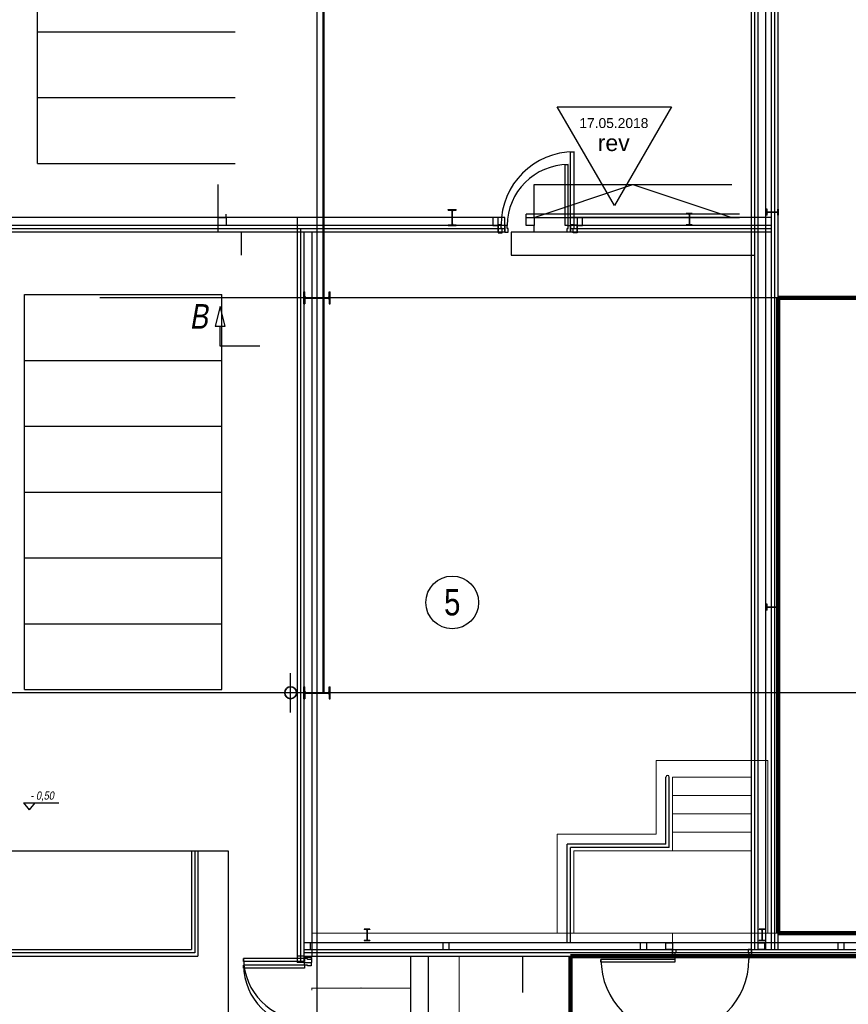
# Model space of a CAD drawing. Header units: millimetres. Extents: x 226749 to 325316, y -44191 to 40236.
# Tile 45 of 164: x 259763 to 272349, y -6953 to 8006. Entities that reach past the tile are written whole.
import ezdxf

# ---------------------------------------------------------------- set-up
doc = ezdxf.new("R2010")
doc.units = ezdxf.units.MM
doc.header["$LTSCALE"] = 100
doc.linetypes.add('DASHDOT', pattern=[25.4, 12.7, -6.35, 0, -6.35])
doc.linetypes.add('HIDDEN', pattern=[9.525, 6.35, -3.175])
doc.layers.add('KG_Building', color=8, linetype='Continuous')
doc.layers.add('KG_BuildingAxis', color=4, linetype='DASHDOT')
doc.styles.add('arial', font='arial.ttf')
doc.styles.add('CDMSTYLE', font='CDMSIMPL.shx', dxfattribs={"width": 0.8})
doc.styles.add('revA', font='arial.ttf')
doc.styles.add('wymiar', font='arial.ttf', dxfattribs={"width": 0.8})
doc.dimstyles.new('sk50', dxfattribs={"dimtxt": 10, "dimasz": 8, "dimexe": 5, "dimexo": 5, "dimgap": 2, "dimtad": 1, "dimdec": 1, "dimrnd": 0.5, "dimtxsty": 'CDMSTYLE', "dimblk": 'ARCHTICK', "dimcen": 2.5, "dimdle": 5, "dimclrd": 1, "dimclre": 2, "dimclrt": 253, "dimadec": 0, "dimazin": 0, "dimtfac": 1, "dimtdec": 1, "dimtmove": 0, "dimatfit": 3, "dimfxl": 30, "dimfxlon": 1, "dimlwd": 9, "dimlwe": 9, "dimarcsym": 0})

# ---------------------------------------------------------------- blocks, each defined once
blk = doc.blocks.new('_ArchTick')
at = {"color": 0, "linetype": 'ByBlock', "const_width": 0.15}
blk.add_lwpolyline([(-0.5, -0.5), (0.5, 0.5)], dxfattribs=at)
blk = doc.blocks.new('*D1613')
at = {"color": 1, "linetype": 'ByBlock', "lineweight": 9}
blk.add_line((264193, -6708), (265703, -6708), dxfattribs=at)
at = {"color": 2, "linetype": 'ByBlock', "lineweight": 9}
for p, q in [((264198, -6738), (264198, -6703)), ((265698, -6738), (265698, -6703))]:
    blk.add_line(p, q, dxfattribs=at)
at = {"layer": 'Defpoints', "color": 0, "lineweight": 100}
for p in [(265698, -6708), (264198, -7220), (265698, -7220)]:
    blk.add_point(p, dxfattribs=at)
at = {"color": 1, "lineweight": 9, "xscale": 8, "yscale": 8, "zscale": 8, "rotation": 180}
blk.add_blockref('_ArchTick', (264198, -6708), dxfattribs=at)
at = {"color": 1, "lineweight": 9, "xscale": 8, "yscale": 8, "zscale": 8}
blk.add_blockref('_ArchTick', (265698, -6708), dxfattribs=at)
at = {"color": 253, "insert": (264948, -6701), "char_height": 10, "attachment_point": 5, "style": 'CDMSTYLE'}
blk.add_mtext('1500', dxfattribs=at)
blk = doc.blocks.new('*D1614')
at = {"color": 2, "linetype": 'ByBlock', "lineweight": 9}
for p, q in [((266409, -6220), (266444, -6220)), ((266409, -8220), (266444, -8220))]:
    blk.add_line(p, q, dxfattribs=at)
at = {"color": 1, "linetype": 'ByBlock', "lineweight": 9}
blk.add_line((266439, -6215), (266439, -8225), dxfattribs=at)
at = {"layer": 'Defpoints', "color": 0, "lineweight": 100}
for p in [(265998, -6220), (265968, -8220), (266439, -8220)]:
    blk.add_point(p, dxfattribs=at)
at = {"color": 1, "lineweight": 9, "xscale": 8, "yscale": 8, "zscale": 8}
for p, rotation in [((266439, -6220), 90), ((266439, -8220), 270)]:
    blk.add_blockref('_ArchTick', p, dxfattribs=dict(at, rotation=rotation))
at = {"color": 253, "insert": (266432, -7220), "char_height": 10, "attachment_point": 5, "rotation": 90, "style": 'CDMSTYLE'}
blk.add_mtext('2000', dxfattribs=at)

msp = doc.modelspace()

# ---------------------------------------------------------------- linework, layer by layer
at = {"ltscale": 6}
for p, q in [((264278.43, 39436.07), (264278.43, -43390.58)), ((264278.43, 15157.17), (264278.43, -11812.73)), ((264378.43, 3784.3), (264378.43, 9775.7)), ((267016.07, 5000), (262898.43, 5000)), ((263978.43, 5000), (263978.43, -6220)), ((265526.34, 5000), (263978.43, 5000)), ((267016.07, 4880), (262898.43, 4880)), ((265526.34, 4880), (263978.43, 4880)), ((264078.43, 4780), (264078.43, -6220)), ((265526.34, 4780), (264078.43, 4780)), ((267016.07, 4780), (264078.43, 4780)), ((264198.43, 4780), (264198.43, -6220)), ((265204.65, 3780), (260978.43, 3780)), ((325315.93, 3780), (268778.43, 3780)), ((265370.19, -2220), (257565.31, -2220)), ((325315.93, -2220), (268778.43, -2220)), ((265526.34, -6020), (264078.43, -6020)), ((267016.07, -6020), (264078.43, -6020)), ((264078.43, -6120), (265526.34, -6120)), ((264078.43, -6120), (267016.07, -6120)), ((264078.43, -6220), (265526.34, -6220)), ((264078.43, -6220), (267016.07, -6220))]:
    msp.add_line(p, q, dxfattribs=at)
at = {"ltscale": 0.45}
for p, q in [((271233.43, -6120), (271233.43, 17404.4)), ((270928.44, -6120), (270928.44, 14040)), ((265778.43, 4830), (251028.43, 4830)), ((267030.93, 4830), (262778.43, 4830)), ((267130.93, 4830), (262778.43, 4830)), ((264028.43, 4830), (264028.43, -6319.99)), ((264028.43, 4830), (264028.43, -6220)), ((271183.43, 4830), (268130.93, 4830)), ((270878.44, 4830), (268230.93, 4830)), ((262421.06, -4627.17), (262421.06, -6170)), ((262421.06, -6170), (243236.06, -6170)), ((269678.44, -6170), (264078.43, -6170)), ((283263.43, -6170), (264078.43, -6170)), ((283263.43, -6170), (270878.44, -6170))]:
    msp.add_line(p, q, dxfattribs=at)
for p, q in [((271283.43, -6120), (271283.43, 17404.4)), ((271098.44, -6120), (271098.44, 17230.01)), ((271183.43, -6120), (271183.43, 17254.4)), ((270878.44, -6120), (270878.44, 14040)), ((270978.44, -6120), (270978.44, 14040)), ((266273.43, 5110.2), (266273.43, 5120)), ((266273.43, 5120), (266393.43, 5120)), ((266273.43, 5110.2), (266315.33, 5110.2)), ((266330.33, 4904.8), (266330.33, 5095.2)), ((266336.53, 4904.8), (266336.53, 5095.2)), ((266351.53, 5110.2), (266393.43, 5110.2)), ((266393.43, 5110.2), (266393.43, 5120)), ((271116.43, 5125.5), (271108.43, 5125.5)), ((271108.43, 5034.5), (271108.43, 5125.5)), ((271116.43, 5091.65), (271116.43, 5125.5)), ((271288.43, 5125.5), (271280.43, 5125.5)), ((271280.43, 5091.65), (271280.43, 5125.5)), ((271288.43, 5034.5), (271288.43, 5125.5)), ((265778.43, 5000), (251148.43, 5000)), ((262898.43, 5000), (262898.43, 5050)), ((267030.94, 5000), (262898.43, 5000)), ((267130.93, 5000), (262898.43, 5000)), ((267030.94, 5000), (266950.94, 5000)), ((266950.94, 5000), (266950.94, 4880)), ((267030.94, 4880), (267030.94, 5000)), ((267130.93, 4880), (267130.93, 5000)), ((270698.43, 5050), (267458.43, 5050)), ((267458.43, 5000), (267458.43, 5050)), ((267458.43, 5000), (270698.43, 5000)), ((271183.43, 5000), (268130.93, 5000)), ((268130.93, 4880), (268130.93, 5000)), ((270878.44, 5000), (268230.93, 5000)), ((268310.93, 5000), (268230.93, 5000)), ((268230.93, 5000), (268230.93, 4880)), ((268310.93, 4880), (268310.93, 5000)), ((269887.92, 5060), (269887.92, 5052)), ((269978.92, 5060), (269887.92, 5060)), ((269921.77, 5052), (269887.92, 5052)), ((269930.77, 5043), (269930.77, 4897)), ((269936.07, 5043), (269936.07, 4897)), ((269978.92, 5052), (269945.07, 5052)), ((269978.92, 5060), (269978.92, 5052)), ((271116.43, 5034.5), (271108.43, 5034.5)), ((271116.43, 5034.5), (271116.43, 5068.35)), ((271271.43, 5082.65), (271125.43, 5082.65)), ((271271.43, 5077.35), (271125.43, 5077.35)), ((271280.43, 5034.5), (271280.43, 5068.35)), ((271288.43, 5034.5), (271280.43, 5034.5)), ((265778.43, 4880), (251028.43, 4880)), ((262778.43, 4780), (262778.43, 4880)), ((262778.43, 4780), (262778.43, 4880)), ((267030.94, 4880), (262898.43, 4880)), ((267130.93, 4880), (262898.43, 4880)), ((266273.43, 4880), (266273.43, 4889.8)), ((266273.43, 4889.8), (266315.33, 4889.8)), ((266273.43, 4880), (266393.43, 4880)), ((266351.53, 4889.8), (266393.43, 4889.8)), ((266393.43, 4880), (266393.43, 4889.8)), ((266950.94, 4880), (267030.94, 4880)), ((267030.93, 4780), (267030.93, 4880)), ((267130.93, 4780), (267130.93, 4880)), ((267578.43, 4780), (267578.43, 4880)), ((271183.43, 4880), (268130.93, 4880)), ((268130.93, 4780), (268130.93, 4880)), ((270878.44, 4880), (268230.93, 4880)), ((268230.93, 4780), (268230.93, 4880)), ((268230.93, 4880), (268310.93, 4880)), ((269887.92, 4888), (269887.92, 4880)), ((269921.77, 4888), (269887.92, 4888)), ((269978.92, 4880), (269887.92, 4880)), ((269978.92, 4888), (269945.07, 4888)), ((269978.92, 4888), (269978.92, 4880)), ((265778.43, 4780), (251028.43, 4780)), ((263978.43, 4780), (262778.43, 4780)), ((263978.43, 4780), (262778.43, 4780)), ((263128.43, 4780), (263128.43, 4430)), ((263978.43, 4780), (263978.43, -6319.99)), ((263978.43, 4780), (263978.43, -6220)), ((264078.43, 4780), (264078.43, -6319.99)), ((267030.93, 4780), (264078.43, 4780)), ((264078.43, 4780), (264078.43, -6220)), ((267130.93, 4780), (264078.43, 4780)), ((264198.43, 4780), (264198.43, -6220)), ((264198.43, 4780), (264198.43, -6220)), ((270928.43, 4780), (267228.43, 4780)), ((267228.43, 4780), (267228.43, 4430)), ((271183.43, 4780), (268130.93, 4780)), ((270878.44, 4780), (268230.93, 4780)), ((267228.43, 4430), (270928.43, 4430)), ((264078.43, 3870), (264091.93, 3870)), ((264078.43, 3690), (264078.43, 3870)), ((264078.43, 3870), (264091.93, 3870)), ((264078.43, 3690), (264078.43, 3870)), ((264078.43, 3870), (264091.93, 3870)), ((264078.43, 3690), (264078.43, 3870)), ((264091.93, 3805.3), (264091.93, 3870)), ((264091.93, 3805.3), (264091.93, 3870)), ((264091.93, 3805.3), (264091.93, 3870)), ((264091.93, 3754.7), (264091.93, 3690)), ((264091.93, 3754.7), (264091.93, 3690)), ((264091.93, 3754.7), (264091.93, 3690)), ((264112.93, 3784.3), (264443.93, 3784.3)), ((264112.93, 3784.3), (264443.93, 3784.3)), ((264112.93, 3784.3), (264443.93, 3784.3)), ((264112.93, 3775.7), (264443.93, 3775.7)), ((264112.93, 3775.7), (264443.93, 3775.7)), ((264112.93, 3775.7), (264443.93, 3775.7)), ((264464.93, 3870), (264478.43, 3870)), ((264464.93, 3805.3), (264464.93, 3870)), ((264464.93, 3870), (264478.43, 3870)), ((264464.93, 3805.3), (264464.93, 3870)), ((264464.93, 3870), (264478.43, 3870)), ((264464.93, 3805.3), (264464.93, 3870)), ((264464.93, 3754.7), (264464.93, 3690)), ((264464.93, 3754.7), (264464.93, 3690)), ((264464.93, 3754.7), (264464.93, 3690)), ((264478.43, 3690), (264478.43, 3870)), ((264478.43, 3690), (264478.43, 3870)), ((264478.43, 3690), (264478.43, 3870)), ((264078.43, 3690), (264091.93, 3690)), ((264078.43, 3690), (264091.93, 3690)), ((264078.43, 3690), (264091.93, 3690)), ((264464.93, 3690), (264478.43, 3690)), ((264464.93, 3690), (264478.43, 3690)), ((264464.93, 3690), (264478.43, 3690)), ((271116.43, -874.5), (271108.43, -874.5)), ((271108.43, -965.5), (271108.43, -874.5)), ((271116.43, -908.35), (271116.43, -874.5)), ((271288.43, -874.5), (271280.43, -874.5)), ((271280.43, -908.35), (271280.43, -874.5)), ((271288.43, -965.5), (271288.43, -874.5)), ((271116.43, -965.5), (271108.43, -965.5)), ((271116.43, -965.5), (271116.43, -931.65)), ((271271.43, -917.35), (271125.43, -917.35)), ((271271.43, -922.65), (271125.43, -922.65)), ((271280.43, -965.5), (271280.43, -931.65)), ((271288.43, -965.5), (271280.43, -965.5)), ((263878.43, -2520), (263878.43, -1920)), ((263878.43, -2520), (263878.43, -1920)), ((264078.43, -2130), (264091.93, -2130)), ((264078.43, -2310), (264078.43, -2130)), ((264078.43, -2130), (264091.93, -2130)), ((264078.43, -2310), (264078.43, -2130)), ((264078.43, -2130), (264091.93, -2130)), ((264078.43, -2310), (264078.43, -2130)), ((264091.93, -2194.7), (264091.93, -2130)), ((264091.93, -2194.7), (264091.93, -2130)), ((264091.93, -2194.7), (264091.93, -2130)), ((264112.93, -2215.7), (264443.93, -2215.7)), ((264112.93, -2215.7), (264443.93, -2215.7)), ((264112.93, -2215.7), (264443.93, -2215.7)), ((264112.93, -2224.3), (264443.93, -2224.3)), ((264112.93, -2224.3), (264443.93, -2224.3)), ((264112.93, -2224.3), (264443.93, -2224.3)), ((264464.93, -2130), (264478.43, -2130)), ((264464.93, -2194.7), (264464.93, -2130)), ((264464.93, -2130), (264478.43, -2130)), ((264464.93, -2194.7), (264464.93, -2130)), ((264464.93, -2130), (264478.43, -2130)), ((264464.93, -2194.7), (264464.93, -2130)), ((264478.43, -2310), (264478.43, -2130)), ((264478.43, -2310), (264478.43, -2130)), ((264478.43, -2310), (264478.43, -2130)), ((264078.43, -2310), (264091.93, -2310)), ((264078.43, -2310), (264091.93, -2310)), ((264078.43, -2310), (264091.93, -2310)), ((264091.93, -2245.3), (264091.93, -2310)), ((264091.93, -2245.3), (264091.93, -2310)), ((264091.93, -2245.3), (264091.93, -2310)), ((264464.93, -2245.3), (264464.93, -2310)), ((264464.93, -2245.3), (264464.93, -2310)), ((264464.93, -2245.3), (264464.93, -2310)), ((264464.93, -2310), (264478.43, -2310)), ((264464.93, -2310), (264478.43, -2310)), ((264464.93, -2310), (264478.43, -2310)), ((269578.44, -4520), (269578.44, -3500)), ((269628.44, -4570), (269628.44, -3500)), ((259819.29, -3894.19), (260358.84, -3894.19)), ((259819.29, -3894.19), (259906.11, -3998.31)), ((259992.93, -3894.19), (259906.11, -3998.31)), ((262371.06, -4627.17), (262371.06, -6120)), ((262471.06, -4627.17), (262471.06, -6220)), ((268078.44, -6020), (268078.44, -4520)), ((269578.44, -4520), (268078.44, -4520)), ((268128.44, -6020), (268128.44, -4570)), ((269628.44, -4570), (268128.44, -4570)), ((264992.91, -5810), (264992.91, -5818)), ((265083.91, -5810), (264992.91, -5810)), ((265026.76, -5818), (264992.91, -5818)), ((265035.76, -5827), (265035.76, -5973)), ((265041.06, -5827), (265041.06, -5973)), ((265083.91, -5818), (265050.06, -5818)), ((265083.91, -5810), (265083.91, -5818)), ((270992.91, -5810), (270992.91, -5818)), ((271083.91, -5810), (270992.91, -5810)), ((271026.76, -5818), (270992.91, -5818)), ((271035.76, -5827), (271035.76, -5973)), ((271041.06, -5827), (271041.06, -5973)), ((271083.91, -5818), (271050.06, -5818)), ((271083.91, -5810), (271083.91, -5818)), ((264992.91, -5982), (264992.91, -5990)), ((265026.76, -5982), (264992.91, -5982)), ((265083.91, -5982), (265050.06, -5982)), ((265083.91, -5982), (265083.91, -5990)), ((270992.91, -5982), (270992.91, -5990)), ((271026.76, -5982), (270992.91, -5982)), ((271083.91, -5982), (271050.06, -5982)), ((271083.91, -5982), (271083.91, -5990)), ((243236.06, -6120), (262371.06, -6120)), ((269578.44, -6020), (264078.43, -6020)), ((283113.43, -6020), (264078.43, -6020)), ((264078.43, -6120), (269678.44, -6120)), ((264078.43, -6120), (283213.43, -6120)), ((265083.91, -5990), (264992.91, -5990)), ((269578.44, -6020), (269678.44, -6020)), ((269578.44, -6120), (269578.44, -6020)), ((269678.44, -6120), (269578.44, -6120)), ((269678.44, -6020), (269678.44, -6120)), ((269678.44, -6120), (269678.44, -6220)), ((270878.44, -6120), (283213.43, -6120)), ((270878.44, -6120), (270878.44, -6220)), ((283113.43, -6020), (270978.44, -6020)), ((270978.44, -6020), (271078.44, -6020)), ((270978.44, -6120), (270978.44, -6020)), ((271078.44, -6120), (270978.44, -6120)), ((271083.91, -5990), (270992.91, -5990)), ((271078.44, -6020), (271078.44, -6120)), ((243236.06, -6220), (262471.06, -6220)), ((264078.43, -6220), (263978.43, -6220)), ((264078.43, -6220), (263978.43, -6220)), ((264078.43, -6220), (269678.44, -6220)), ((264078.43, -6220), (283313.43, -6220)), ((264198.53, -6240), (264078.53, -6240)), ((264078.53, -6240), (264078.53, -6320)), ((264198.53, -6320), (264198.53, -6240)), ((269716.44, -6220), (269716.44, -6270)), ((270840.44, -6220), (270840.44, -6270)), ((270878.44, -6220), (283313.43, -6220)), ((264078.43, -6319.99), (263978.43, -6319.99)), ((264078.53, -6320), (264198.53, -6320))]:
    msp.add_line(p, q)
at = {"ltscale": 50}
for p, q in [((260033.43, 5823.2), (260033.43, 11823.2)), ((260033.43, 7823.2), (263033.43, 7823.2)), ((260033.43, 6823.2), (263033.43, 6823.2)), ((260033.43, 5823.2), (263033.43, 5823.2)), ((262936.06, -4627.17), (242136.06, -4627.17)), ((262936.06, -39920), (262936.06, -4627.17))]:
    msp.add_line(p, q, dxfattribs=at)
at = {"lineweight": 50, "ltscale": 3}
for p, q in [((264378.43, 3784.3), (264378.43, 9775.7)), ((264378.43, -2215.71), (264378.43, 3775.69))]:
    msp.add_line(p, q, dxfattribs=at)
at = {"color": 20, "lineweight": 25}
for p, q in [((268795.42, 5183.72), (267929.39, 6683.72)), ((267929.39, 6683.72), (269661.44, 6683.72)), ((269661.44, 6683.72), (268795.42, 5183.72))]:
    msp.add_line(p, q, dxfattribs=at)
at = {"ltscale": 0.03}
for p, q in [((268131.33, 4890), (268131.33, 5998.8)), ((268131.33, 5998.8), (268185.33, 5998.8)), ((268185.33, 4890), (268185.33, 5998.8)), ((268047.93, 4880), (268047.93, 5804)), ((268047.93, 5804), (268092.93, 5804)), ((268092.93, 4880), (268092.93, 5804)), ((267076.53, 4890), (267030.93, 4890)), ((267030.93, 4890), (267030.93, 4770)), ((267076.53, 4833.6), (267076.53, 4890)), ((267090.93, 4833.6), (267076.53, 4833.6)), ((267090.93, 4770), (267090.93, 4833.6)), ((267168.93, 4880), (267130.93, 4880)), ((267130.93, 4880), (267130.93, 4780)), ((267168.93, 4833), (267168.93, 4880)), ((267180.93, 4833), (267168.93, 4833)), ((267180.93, 4780), (267180.93, 4833)), ((268092.93, 4880), (268047.93, 4880)), ((268080.93, 4780), (268080.93, 4833)), ((268080.93, 4833), (268092.93, 4833)), ((268092.93, 4833), (268092.93, 4880)), ((268092.93, 4880), (268130.93, 4880)), ((268130.93, 4880), (268130.93, 4780)), ((268185.33, 4890), (268131.33, 4890)), ((268170.93, 4770), (268170.93, 4833.6)), ((268170.93, 4833.6), (268185.33, 4833.6)), ((268185.33, 4833.6), (268185.33, 4890)), ((268185.33, 4890), (268230.93, 4890)), ((268230.93, 4890), (268230.93, 4770)), ((267030.93, 4770), (267090.93, 4770)), ((267130.93, 4780), (267180.93, 4780)), ((268130.93, 4780), (268080.93, 4780)), ((268230.93, 4770), (268170.93, 4770)), ((269678.44, -6120), (269728.44, -6120)), ((269678.44, -6220), (269678.44, -6120)), ((269728.44, -6120), (269728.44, -6173)), ((270878.44, -6120), (270828.44, -6120)), ((270828.44, -6120), (270828.44, -6173)), ((270878.44, -6220), (270878.44, -6120)), ((264088.43, -6258), (263164.43, -6258)), ((263164.43, -6303), (263164.43, -6258)), ((264088.43, -6258), (264088.43, -6220)), ((264088.43, -6220), (264188.43, -6220)), ((264135.43, -6258), (264088.43, -6258)), ((264088.43, -6258), (264088.43, -6303)), ((264135.43, -6270), (264135.43, -6258)), ((264188.43, -6270), (264135.43, -6270)), ((264188.43, -6220), (264188.43, -6270)), ((269716.44, -6270), (268592.44, -6270)), ((268592.44, -6315), (268592.44, -6270)), ((269716.44, -6220), (269678.44, -6220)), ((269728.44, -6173), (269716.44, -6173)), ((269716.44, -6173), (269716.44, -6220)), ((269716.44, -6270), (269716.44, -6315)), ((270828.44, -6173), (270840.44, -6173)), ((270840.44, -6173), (270840.44, -6220)), ((270840.44, -6220), (270878.44, -6220)), ((264088.43, -6303), (263164.43, -6303)), ((264088.43, -6357.99), (263164.43, -6357.99)), ((263164.43, -6402.99), (263164.43, -6357.99)), ((264088.43, -6402.99), (263164.43, -6402.99)), ((264088.43, -6357.99), (264088.43, -6319.99)), ((264088.43, -6319.99), (264188.43, -6319.99)), ((264135.43, -6357.99), (264088.43, -6357.99)), ((264088.43, -6357.99), (264088.43, -6402.99)), ((264135.43, -6369.99), (264135.43, -6357.99)), ((264188.43, -6369.99), (264135.43, -6369.99)), ((264188.43, -6319.99), (264188.43, -6369.99)), ((269716.44, -6315), (268592.44, -6315))]:
    msp.add_line(p, q, dxfattribs=at)
at = {"ltscale": 25}
for p, q in [((262778.43, 5000), (262778.43, 5500)), ((267578.43, 5000), (267578.43, 5500)), ((267578.43, 5500), (270578.43, 5500)), ((267578.43, 5000), (269078.43, 5500)), ((269078.43, 5500), (270578.43, 5000))]:
    msp.add_line(p, q, dxfattribs=at)
at = {"lineweight": 30}
for p, q in [((262778.43, 5000), (262898.43, 5000)), ((262778.43, 4880), (262778.43, 5000)), ((262898.43, 5000), (262898.43, 4880)), ((267458.43, 5000), (267578.43, 5000)), ((267458.43, 4880), (267458.43, 5000)), ((267578.43, 5000), (267578.43, 4880)), ((262898.43, 4880), (262778.43, 4880)), ((267578.43, 4880), (267458.43, 4880))]:
    msp.add_line(p, q, dxfattribs=at)
at = {"color": 253, "lineweight": 9, "ltscale": 25}
for p, q in [((263978.43, 5000), (262898.43, 5000)), ((262778.43, 4780), (262778.43, 4880)), ((263978.43, 4880), (262898.43, 4880)), ((263978.43, 4780), (262778.43, 4780))]:
    msp.add_line(p, q, dxfattribs=at)
at = {"color": 2, "lineweight": 100}
for p, q in [((271283.43, 3780), (271283.43, 3780)), ((271283.43, 3780), (271283.43, 3780)), ((271283.43, 3780), (271283.43, 3780)), ((271283.43, 3780), (271283.43, 3780)), ((271283.43, 3780), (282963.43, 3780)), ((271283.43, -5870), (271283.43, 3780)), ((282963.43, -5870), (271283.43, -5870))]:
    msp.add_line(p, q, dxfattribs=at)
at = {"lineweight": 30, "ltscale": 0.05}
for p, q in [((262808.46, 3048.48), (262808.46, 3348.48)), ((263408.46, 3048.48), (262808.46, 3048.48))]:
    msp.add_line(p, q, dxfattribs=at)
at = {"lineweight": 15}
for p, q in [((269428.44, -3250), (271128.44, -3250)), ((269428.44, -4370), (269428.44, -3250)), ((271128.44, -3250), (271128.44, -5870)), ((269678.44, -3500), (270878.44, -3500)), ((269678.44, -4620), (269678.44, -3500)), ((269678.44, -3780), (270878.44, -3780)), ((269678.44, -4060), (270878.44, -4060)), ((267928.44, -5870), (267928.44, -4370)), ((269428.44, -4370), (267928.44, -4370)), ((269678.44, -4340), (270878.44, -4340)), ((268178.44, -5870), (268178.44, -4620)), ((269678.44, -4620), (268178.44, -4620)), ((269678.44, -4620), (270878.44, -4620)), ((264198.43, -5870), (267928.44, -5870)), ((264198.43, -5870), (282963.43, -5870)), ((264198.43, -5870), (265526.34, -5870)), ((264198.43, -5870), (267016.07, -5870)), ((268178.44, -5870), (269678.44, -5870)), ((269678.44, -6120), (269678.44, -5870)), ((271128.44, -5870), (282963.43, -5870))]:
    msp.add_line(p, q, dxfattribs=at)
at = {"color": 3}
for p, q in [((264198.43, -6220), (265998.43, -6220)), ((265698.43, -6220), (265698.43, -8220)), ((265968.43, -6220), (265968.43, -8220))]:
    msp.add_line(p, q, dxfattribs=at)
at = {"ltscale": 15}
msp.add_line((267402.36, -6230.94), (267402.36, -6770.94), dxfattribs=at)
at = {"color": 30, "lineweight": 100}
for p, q in [((268128.44, -6220), (283313.43, -6220)), ((268128.44, -12842.1), (268128.44, -6220))]:
    msp.add_line(p, q, dxfattribs=at)
at = {"lineweight": 30}
for points in [[(262778.43, 5000), (262898.43, 5000), (262898.43, 4880), (262778.43, 4880), (262778.43, 5000)], [(262808.46, 3648.48), (262733.46, 3348.48), (262883.46, 3348.48), (262808.46, 3648.48)]]:
    msp.add_lwpolyline(points, dxfattribs=at)
at = {"color": 253, "lineweight": 9, "ltscale": 25}
msp.add_lwpolyline([(262778.43, 5000), (262898.43, 5000), (262898.43, 4880), (262778.43, 4880), (262778.43, 5000)], dxfattribs=at)
for points in [[(264078.43, -6120), (264178.43, -6120), (264178.43, -6020), (264078.43, -6020)], [(266188.43, -6120), (266288.43, -6120), (266288.43, -6020), (266188.43, -6020)], [(269188.43, -6120), (269288.43, -6120), (269288.43, -6020), (269188.43, -6020)], [(272188.43, -6120), (272288.43, -6120), (272288.43, -6020), (272188.43, -6020)]]:
    msp.add_lwpolyline(points, close=True)
at = {"ltscale": 6}
for points in [[(264078.43, -6120), (264178.43, -6120), (264178.43, -6020), (264078.43, -6020)], [(266188.43, -6120), (266288.43, -6120), (266288.43, -6020), (266188.43, -6020)]]:
    msp.add_lwpolyline(points, close=True, dxfattribs=at)
msp.add_circle((266333.43, -847.17), 400)
at = {"lineweight": 35}
msp.add_circle((263878.43, -2220), 90, dxfattribs=at)
msp.add_circle((263878.43, -2220), 90, dxfattribs=at)
at = {"ltscale": 0.03}
for centre, radius, start, end in [((268185.33, 4890), 1108.8, 90, 180), ((268092.93, 4880), 924, 90, 180), ((264088.43, -6258), 924, 180, 270), ((269716.44, -6270), 1124, 180.000758, 0), ((264088.43, -6357.99), 924, 180, 270)]:
    msp.add_arc(centre, radius, start, end, dxfattribs=at)
for centre, radius, start, end in [((266315.33, 5095.2), 15, 0, 90), ((266351.53, 5095.2), 15, 90, 180), ((271125.43, 5091.65), 9, 180, 270), ((271271.43, 5091.65), 9, 270, 0), ((269921.77, 5043), 9, 0, 90), ((269945.07, 5043), 9, 90, 180), ((271125.43, 5068.35), 9, 90, 180), ((271271.43, 5068.35), 9, 0, 90), ((266315.33, 4904.8), 15, 270, 0), ((266351.53, 4904.8), 15, 180, 270), ((269921.77, 4897), 9, 270, 0), ((269945.07, 4897), 9, 180, 270), ((264112.93, 3805.3), 21, 180, 270), ((264112.93, 3805.3), 21, 180, 270), ((264112.93, 3805.3), 21, 180, 270), ((264112.93, 3754.7), 21, 90, 180), ((264112.93, 3754.7), 21, 90, 180), ((264112.93, 3754.7), 21, 90, 180), ((264443.93, 3805.3), 21, 270, 0), ((264443.93, 3805.3), 21, 270, 0), ((264443.93, 3805.3), 21, 270, 0), ((264443.93, 3754.7), 21, 0, 90), ((264443.93, 3754.7), 21, 0, 90), ((264443.93, 3754.7), 21, 0, 90), ((271125.43, -908.35), 9, 180, 270), ((271125.43, -931.65), 9, 90, 180), ((271271.43, -908.35), 9, 270, 0), ((271271.43, -931.65), 9, 0, 90), ((264112.93, -2194.7), 21, 180, 270), ((264112.93, -2194.7), 21, 180, 270), ((264112.93, -2194.7), 21, 180, 270), ((264112.93, -2245.3), 21, 90, 180), ((264112.93, -2245.3), 21, 90, 180), ((264112.93, -2245.3), 21, 90, 180), ((264443.93, -2194.7), 21, 270, 0), ((264443.93, -2194.7), 21, 270, 0), ((264443.93, -2194.7), 21, 270, 0), ((264443.93, -2245.3), 21, 0, 90), ((264443.93, -2245.3), 21, 0, 90), ((264443.93, -2245.3), 21, 0, 90), ((269603.44, -3500), 25, 0, 180), ((265026.76, -5827), 9, 0, 90), ((265050.06, -5827), 9, 90, 180), ((271026.76, -5827), 9, 0, 90), ((271050.06, -5827), 9, 90, 180), ((265026.76, -5973), 9, 270, 0), ((265050.06, -5973), 9, 180, 270), ((271026.76, -5973), 9, 270, 0), ((271050.06, -5973), 9, 180, 270)]:
    msp.add_arc(centre, radius, start, end)
at = {"layer": 'KG_Building', "color": 253, "linetype": 'HIDDEN', "ltscale": 50}
for p, q in [((259833.43, 3830), (262833.43, 3830)), ((259833.43, -2170), (259833.43, 3830)), ((262833.43, -2170), (262833.43, 3830)), ((259833.43, 2830), (262833.43, 2830)), ((259833.43, 1830), (262833.43, 1830)), ((259833.43, 830), (262833.43, 830)), ((259833.43, -170), (262833.43, -170)), ((259833.43, -1170), (262833.43, -1170)), ((259833.43, -2170), (262833.43, -2170))]:
    msp.add_line(p, q, dxfattribs=at)
at = {"layer": 'KG_BuildingAxis', "ltscale": 6}
for p, q in [((264278.43, 39436.07), (264278.43, -43390.58)), ((317515.93, 3780), (260978.43, 3780)), ((317515.93, -2220), (260978.43, -2220))]:
    msp.add_line(p, q, dxfattribs=at)

# ---------------------------------------------------------------- texts
at = {"color": 20, "lineweight": 25, "style": 'revA'}
for s, height, p in [('17.05.2018', 150, (268264.23, 6360.46)), ('rev', 250.005, (268543.54, 6010.45))]:
    msp.add_text(s, height=height, dxfattribs=at).set_placement(p)
at = {"ltscale": 0.05, "style": 'wymiar', "oblique": 10, "width": 0.8}
msp.add_text('B', height=375, dxfattribs=at).set_placement((262342.53, 3310.32))
at = {"style": 'wymiar', "width": 0.8}
msp.add_text('5', height=400, dxfattribs=at).set_placement((266208.79, -1043.76))
at = {"color": 5, "insert": (260105.02, -3792.88), "char_height": 125, "width": 703.8232, "attachment_point": 5, "style": 'arial'}
msp.add_mtext('{\\Q10;\\W0.8;- 0,50}', dxfattribs=at)

# ---------------------------------------------------------------- dimensions: what is measured, and where the dimension line sits
at = {"linetype": 'ByBlock'}
dim = msp.add_linear_dim(base=(266439.29, -8220), p1=(265998.43, -6220), p2=(265968.43, -8220), angle=90, dimstyle='sk50', override={"dimrnd": 1, "dimtmove": 1}, dxfattribs=at)
dim.commit()
dim.dimension.update_dxf_attribs({"geometry": '*D1614', "text_midpoint": (266432.29, -7220)})
dim = msp.add_linear_dim(base=(265698.43, -6707.67), p1=(264198.43, -7220), p2=(265698.43, -7220), dimstyle='sk50', override={"dimrnd": 1, "dimtmove": 1}, dxfattribs=at)
dim.commit()
dim.dimension.update_dxf_attribs({"geometry": '*D1613', "text_midpoint": (264948.43, -6700.67)})

doc.saveas('drawing.dxf')
